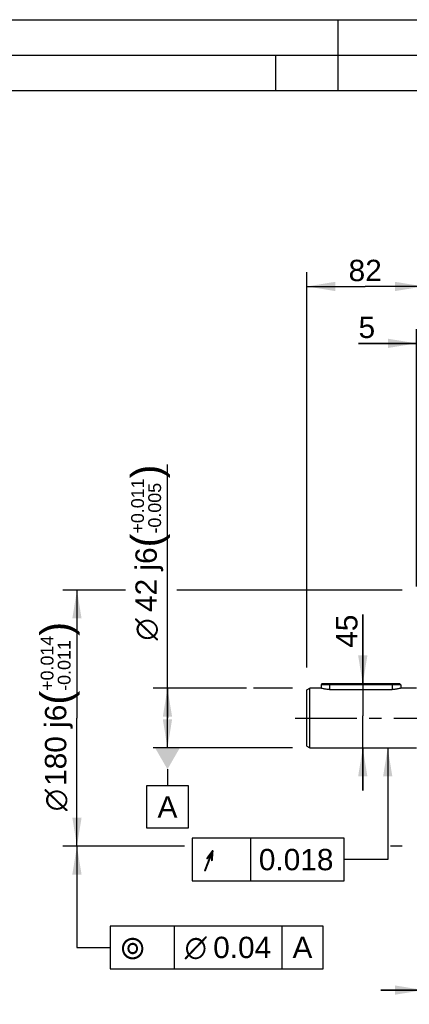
# Model space of a CAD drawing. Header units: millimetres. Extents: x 0 to 420, y 0 to 297.
# Tile 29 of 68: x 85 to 140, y 159 to 297. Entities that reach past the tile are written whole.
import ezdxf
from ezdxf.enums import TextEntityAlignment as Align

# ---------------------------------------------------------------- set-up
doc = ezdxf.new("R2010")
doc.units = ezdxf.units.MM
doc.header["$LTSCALE"] = 23.1
doc.linetypes.add('CENTER', pattern=[0.6, 0.375, -0.075, 0.075, -0.075])
doc.layers.get('0').update_dxf_attribs({"linetype": 'CONTINUOUS'})
for name, color, linetype in [('AXIS', 7, 'CONTINUOUS'), ('COMPONENTS', 7, 'CONTINUOUS'), ('DIMENSION', 7, 'CONTINUOUS'), ('DPLANE', 7, 'CONTINUOUS'), ('GTOL', 7, 'CONTINUOUS')]:
    doc.layers.add(name, color=color, linetype=linetype)
doc.styles.get("Standard").update_dxf_attribs({"font": 'arial.ttf'})
doc.styles.add('TEXTSTYLE_3', font='arial.ttf')
doc.styles.add('TEXTSTYLE_4', font='gdt')
doc.dimstyles.new('DIMSTYLE_1', dxfattribs={"dimtxt": 3, "dimasz": 4, "dimexe": 0.18, "dimexo": 0.0625, "dimgap": 0.09, "dimtad": 1, "dimlfac": 5, "dimdsep": 46, "dimtxsty": 'STANDARD', "dimblk": '_FILLED', "dimblk1": '_FILLED', "dimblk2": '_FILLED', "dimcen": 0.09, "dimadec": 0, "dimazin": 0, "dimtp": 0.3, "dimtm": 0.3, "dimtfac": 1, "dimtofl": 0, "dimtmove": 0, "dimatfit": 3, "dimldrblk": '_FILLED', "dimfxl": 1, "dimtolj": 1, "dimarcsym": 0})
doc.dimstyles.new('DIMSTYLE_11', dxfattribs={"dimtxt": 3, "dimasz": 4, "dimexe": 0.18, "dimexo": 0.0625, "dimgap": 0.09, "dimtad": 1, "dimdec": 3, "dimlfac": 5, "dimdsep": 46, "dimtxsty": 'STANDARD', "dimblk": '_FILLED', "dimblk1": '_FILLED', "dimblk2": '_FILLED', "dimcen": 0.09, "dimadec": 0, "dimazin": 0, "dimtp": 0.3, "dimtm": 0.3, "dimtfac": 1, "dimtdec": 3, "dimtofl": 0, "dimtmove": 0, "dimatfit": 3, "dimldrblk": '_FILLED', "dimfxl": 1, "dimtolj": 1, "dimarcsym": 0})
doc.dimstyles.new('DIMSTYLE_3', dxfattribs={"dimtxt": 3, "dimasz": 4, "dimexe": 0.18, "dimexo": 0.0625, "dimgap": 0.09, "dimtad": 1, "dimdec": 3, "dimlfac": 5, "dimdsep": 46, "dimtxsty": 'STANDARD', "dimblk": '_FILLED', "dimblk1": '_FILLED', "dimblk2": '_FILLED', "dimcen": 0.09, "dimadec": 0, "dimazin": 0, "dimtol": 1, "dimtp": 0.014, "dimtm": 0.011, "dimtfac": 0.6, "dimtdec": 3, "dimtofl": 0, "dimtmove": 0, "dimatfit": 3, "dimldrblk": '_FILLED', "dimfxl": 1, "dimtolj": 1, "dimarcsym": 0})
doc.dimstyles.new('DIMSTYLE_6', dxfattribs={"dimtxt": 3, "dimasz": 4, "dimexe": 0.18, "dimexo": 0.0625, "dimgap": 0.09, "dimtad": 1, "dimlfac": 5, "dimdsep": 46, "dimtxsty": 'STANDARD', "dimblk": '_FILLED', "dimblk1": '_FILLED', "dimblk2": '_FILLED', "dimcen": 0.09, "dimadec": 0, "dimazin": 0, "dimtp": 0.1, "dimtm": 0.1, "dimtfac": 1, "dimtofl": 0, "dimtmove": 0, "dimatfit": 3, "dimldrblk": '_FILLED', "dimfxl": 1, "dimtolj": 1, "dimarcsym": 0})
doc.dimstyles.new('DIMSTYLE_7', dxfattribs={"dimtxt": 3, "dimasz": 4, "dimexe": 0.18, "dimexo": 0.0625, "dimgap": 0.09, "dimtad": 1, "dimdec": 3, "dimlfac": 5, "dimdsep": 46, "dimtxsty": 'STANDARD', "dimblk": '_FILLED', "dimblk1": '_FILLED', "dimblk2": '_FILLED', "dimcen": 0.09, "dimadec": 0, "dimazin": 0, "dimtol": 1, "dimtp": 0.011, "dimtm": 0.005, "dimtfac": 0.6, "dimtdec": 3, "dimtofl": 0, "dimtmove": 0, "dimatfit": 3, "dimldrblk": '_FILLED', "dimfxl": 1, "dimtolj": 1, "dimarcsym": 0})
doc.dimstyles.new('DIMSTYLE_8', dxfattribs={"dimtxt": 3, "dimasz": 4, "dimexe": 0.18, "dimexo": 0.0625, "dimgap": 0.09, "dimtad": 1, "dimlfac": 5, "dimdsep": 46, "dimtxsty": 'STANDARD', "dimblk": '_FILLED', "dimblk1": '_FILLED', "dimblk2": '_FILLED', "dimcen": 0.09, "dimadec": 0, "dimazin": 0, "dimtp": 0.2, "dimtm": 0.2, "dimtfac": 1, "dimtofl": 0, "dimtmove": 0, "dimatfit": 3, "dimldrblk": '_FILLED', "dimfxl": 1, "dimtolj": 1, "dimarcsym": 0})
doc.dimstyles.get("Standard").update_dxf_attribs({"dimtxt": 3, "dimasz": 4, "dimexe": 0.18, "dimexo": 0.0625, "dimgap": 0.09, "dimtad": 1, "dimdec": 3, "dimdsep": 46, "dimtxsty": 'STANDARD', "dimblk": '_FILLED', "dimblk1": '_FILLED', "dimblk2": '_FILLED', "dimcen": 0.09, "dimadec": 0, "dimazin": 0, "dimtol": 1, "dimtp": 0.001, "dimtm": 0.001, "dimtfac": 1, "dimtdec": 3, "dimtofl": 0, "dimtmove": 0, "dimatfit": 3, "dimldrblk": '_FILLED', "dimfxl": 1, "dimtolj": 1, "dimarcsym": 0})

# ---------------------------------------------------------------- blocks, each defined once
blk = doc.blocks.new('_FILLED')
at = {"color": 0, "linetype": 'BYBLOCK'}
blk.add_solid([(0, 0), (-1, 0.1625), (-1, -0.1625)], dxfattribs=at)
blk = doc.blocks.new('*D0')
at = {"layer": 'DIMENSION', "color": 2, "linetype": 'CONTINUOUS'}
for p, q in [((142.03, 177.17), (142.03, 158.55)), ((149.83, 174.7), (149.83, 172.08)), ((149.83, 164.93), (149.83, 158.55)), ((142.03, 160.55), (136.03, 160.55)), ((136.03, 160.55), (145.93, 160.55)), ((155.83, 160.55), (145.93, 160.55)), ((149.83, 160.55), (155.83, 160.55))]:
    blk.add_line(p, q, dxfattribs=at)
at = {"layer": 'DIMENSION', "color": 2, "linetype": 'CONTINUOUS', "xscale": 4, "yscale": 4, "zscale": 4}
blk.add_blockref('_FILLED', (142.03, 160.55), dxfattribs=at)
at = {"layer": 'DIMENSION', "color": 2, "linetype": 'CONTINUOUS', "xscale": 4, "yscale": 4, "zscale": 4, "rotation": 180}
blk.add_blockref('_FILLED', (149.83, 160.55), dxfattribs=at)
at = {"layer": 'DIMENSION', "color": 2, "linetype": 'CONTINUOUS', "insert": (145.93, 164.3), "char_height": 3, "width": 4.6617, "attachment_point": 2, "line_spacing_factor": 0.9}
blk.add_mtext('39', dxfattribs=at)
blk = doc.blocks.new('*D2')
at = {"layer": 'DIMENSION', "color": 2, "linetype": 'CONTINUOUS'}
for p, q in [((100.16, 216.8), (91.32, 216.8)), ((93.32, 216.8), (93.32, 198.8)), ((139.03, 216.8), (107.36, 216.8)), ((93.32, 180.8), (93.32, 198.8)), ((108.43, 180.8), (91.32, 180.8)), ((139.03, 180.8), (137.38, 180.8))]:
    blk.add_line(p, q, dxfattribs=at)
at = {"layer": 'DIMENSION', "color": 2, "linetype": 'CONTINUOUS', "xscale": 4, "yscale": 4, "zscale": 4}
for p, rotation in [((93.32, 216.8), 90), ((93.32, 180.8), 270)]:
    blk.add_blockref('_FILLED', p, dxfattribs=dict(at, rotation=rotation))
at = {"layer": 'DIMENSION', "color": 2, "linetype": 'CONTINUOUS'}
for s, height, p in [(')', 4.2, (92.42, 211.35)), ('(', 4.2, (92.42, 201.65)), ('180 j6', 3, (91.82, 194.97))]:
    blk.add_text(s, height=height, rotation=90, dxfattribs=at).set_placement(p, align=Align.CENTER)
for s, height, style, p in [('+0.014', 1.8, 'TEXTSTYLE_3', (90.02, 206.5)), ('-0.011', 1.8, 'TEXTSTYLE_3', (92.42, 206.19)), ('n', 3, 'TEXTSTYLE_4', (91.82, 187.26))]:
    blk.add_text(s, height=height, rotation=90, dxfattribs=dict(at, style=style)).set_placement(p, align=Align.CENTER)
blk = doc.blocks.new('*D6')
at = {"layer": 'DIMENSION', "color": 2, "linetype": 'CONTINUOUS'}
for p, q in [((106.04, 198.8), (106.04, 234.44)), ((117.16, 203), (104.04, 203)), ((106.04, 203), (106.04, 198.8)), ((123.63, 203), (118.11, 203)), ((106.04, 194.6), (106.04, 198.8)), ((123.63, 194.6), (104.04, 194.6))]:
    blk.add_line(p, q, dxfattribs=at)
at = {"layer": 'DIMENSION', "color": 2, "linetype": 'CONTINUOUS', "xscale": 4, "yscale": 4, "zscale": 4}
for p, rotation in [((106.04, 203), 90), ((106.04, 194.6), 270)]:
    blk.add_blockref('_FILLED', p, dxfattribs=dict(at, rotation=rotation))
at = {"layer": 'DIMENSION', "color": 2, "linetype": 'CONTINUOUS'}
for s, height, p in [(')', 4.2, (105.14, 232.49)), ('(', 4.2, (105.14, 222.79)), ('42 j6', 3, (104.54, 213.71))]:
    blk.add_text(s, height=height, rotation=90, dxfattribs=at).set_placement(p)
for s, height, style, p in [('+0.011', 1.8, 'TEXTSTYLE_3', (102.74, 224.74)), ('-0.005', 1.8, 'TEXTSTYLE_3', (105.14, 224.74)), ('n', 3, 'TEXTSTYLE_4', (104.54, 209.71))]:
    blk.add_text(s, height=height, rotation=90, dxfattribs=dict(at, style=style)).set_placement(p)
blk = doc.blocks.new('_DOT')
at = {"color": 0, "linetype": 'BYBLOCK'}
blk.add_line((-0.1625, 0), (-1, 0), dxfattribs=at)
at = {"color": 0, "linetype": 'BYBLOCK', "const_width": 0.1625}
blk.add_lwpolyline([(-0.08125, 0, 1), (0.08125, 0, 1)], format="xyb", close=True, dxfattribs=at)
blk = doc.blocks.new('*D7')
at = {"layer": 'DIMENSION', "color": 2, "linetype": 'CONTINUOUS'}
for p, q in [((142.03, 249.49), (142.03, 256.99)), ((141.03, 217.31), (141.03, 253.49)), ((141.03, 251.49), (132.89, 251.49)), ((132.89, 251.49), (141.53, 251.49)), ((148.03, 251.49), (141.53, 251.49)), ((142.03, 251.49), (148.03, 251.49))]:
    blk.add_line(p, q, dxfattribs=at)
at = {"layer": 'DIMENSION', "color": 2, "linetype": 'CONTINUOUS', "xscale": 4, "yscale": 4, "zscale": 4}
blk.add_blockref('_FILLED', (141.03, 251.49), dxfattribs=at)
at = {"layer": 'DIMENSION', "color": 2, "linetype": 'CONTINUOUS', "xscale": 4, "yscale": 4, "zscale": 4, "rotation": 180}
blk.add_blockref('_DOT', (142.03, 251.49), dxfattribs=at)
at = {"layer": 'DIMENSION', "color": 2, "linetype": 'CONTINUOUS', "insert": (135.23, 255.24), "char_height": 3, "width": 2.3309, "attachment_point": 3, "line_spacing_factor": 0.9}
blk.add_mtext('5', dxfattribs=at)
blk = doc.blocks.new('*D8')
at = {"layer": 'DIMENSION', "color": 2, "linetype": 'CONTINUOUS'}
for p, q in [((125.63, 205.92), (125.63, 261.49)), ((142.03, 219.62), (142.03, 261.49)), ((125.63, 259.49), (133.83, 259.49)), ((142.03, 259.49), (133.83, 259.49))]:
    blk.add_line(p, q, dxfattribs=at)
at = {"layer": 'DIMENSION', "color": 2, "linetype": 'CONTINUOUS', "xscale": 4, "yscale": 4, "zscale": 4, "rotation": 180}
blk.add_blockref('_FILLED', (125.63, 259.49), dxfattribs=at)
at = {"layer": 'DIMENSION', "color": 2, "linetype": 'CONTINUOUS', "xscale": 4, "yscale": 4, "zscale": 4}
blk.add_blockref('_FILLED', (142.03, 259.49), dxfattribs=at)
at = {"layer": 'DIMENSION', "color": 2, "linetype": 'CONTINUOUS', "insert": (133.83, 263.24), "char_height": 3, "width": 4.6617, "attachment_point": 2, "line_spacing_factor": 0.9}
blk.add_mtext('82', dxfattribs=at)
blk = doc.blocks.new('*D10')
at = {"layer": 'DIMENSION', "color": 2, "linetype": 'CONTINUOUS'}
for p, q in [((142.03, 218.97), (142.03, 253.49)), ((145.83, 219.72), (145.83, 253.49)), ((142.03, 251.49), (136.03, 251.49)), ((136.03, 251.49), (143.93, 251.49)), ((156.11, 251.49), (143.93, 251.49)), ((145.83, 251.49), (156.11, 251.49))]:
    blk.add_line(p, q, dxfattribs=at)
at = {"layer": 'DIMENSION', "color": 2, "linetype": 'CONTINUOUS', "xscale": 4, "yscale": 4, "zscale": 4}
blk.add_blockref('_DOT', (142.03, 251.49), dxfattribs=at)
at = {"layer": 'DIMENSION', "color": 2, "linetype": 'CONTINUOUS', "xscale": 4, "yscale": 4, "zscale": 4, "rotation": 180}
blk.add_blockref('_FILLED', (145.83, 251.49), dxfattribs=at)
at = {"layer": 'DIMENSION', "color": 2, "linetype": 'CONTINUOUS', "insert": (151.45, 255.24), "char_height": 3, "width": 4.6617, "attachment_point": 1, "line_spacing_factor": 0.9}
blk.add_mtext('19', dxfattribs=at)
blk = doc.blocks.new('*D18')
at = {"color": 2, "linetype": 'CONTINUOUS'}
for p, q in [((133.49, 203.6), (133.49, 213.34)), ((133.49, 213.34), (133.49, 199.1)), ((130.83, 203.6), (135.49, 203.6)), ((133.49, 188.6), (133.49, 199.1)), ((128.03, 194.6), (135.49, 194.6)), ((133.49, 194.6), (133.49, 188.6))]:
    blk.add_line(p, q, dxfattribs=at)
at = {"color": 2, "linetype": 'CONTINUOUS', "xscale": 4, "yscale": 4, "zscale": 4}
for p, rotation in [((133.49, 203.6), 270), ((133.49, 194.6), 90)]:
    blk.add_blockref('_FILLED', p, dxfattribs=dict(at, rotation=rotation))
at = {"color": 2, "linetype": 'CONTINUOUS', "insert": (129.74, 208.68), "char_height": 3, "width": 4.6617, "attachment_point": 1, "rotation": 90, "line_spacing_factor": 0.9}
blk.add_mtext('45', dxfattribs=at)

msp = doc.modelspace()

# ---------------------------------------------------------------- linework, layer by layer
at = {"color": 2, "linetype": 'CONTINUOUS'}
for p, q in [((0, 297), (420, 297)), ((130, 297), (130, 287)), ((20, 292), (415, 292)), ((121.25, 287), (121.25, 292)), ((106.96672, 169.54886), (106.96672, 163.54886)), ((122.11913, 169.54886), (122.11913, 163.54886))]:
    msp.add_line(p, q, dxfattribs=at)
at = {"color": 7, "linetype": 'CONTINUOUS'}
for p, q in [((410, 287), (25, 287)), ((127.74961, 203.59505), (127.62961, 203.47505)), ((138.70957, 203.59505), (127.74966, 203.59505)), ((138.70961, 203.59505), (138.82961, 203.47505)), ((127.62961, 203.47505), (127.62961, 202.99505)), ((138.82961, 203.47505), (127.62961, 203.47505)), ((138.82961, 203.47505), (138.82961, 202.99505))]:
    msp.add_line(p, q, dxfattribs=at)
at = {"color": 9, "linetype": 'CONTINUOUS'}
for p, q in [((128.82961, 203.59505), (128.82961, 202.81998)), ((137.62961, 203.59505), (137.62961, 202.81998))]:
    msp.add_line(p, q, dxfattribs=at)
at = {"color": 2, "linetype": 'CONTINUOUS'}
for points in [[(97.96672, 163.54886), (127.90724, 163.54886), (127.90724, 169.54886)], [(127.90724, 169.54886), (97.96672, 169.54886), (97.96672, 163.54886)]]:
    msp.add_lwpolyline(points, dxfattribs=at)
at = {"layer": 'AXIS', "color": 2, "linetype": 'CENTER'}
msp.add_line((124.00213, 198.79505), (191.24731, 198.79505), dxfattribs=at)
at = {"layer": 'COMPONENTS', "color": 7, "linetype": 'CONTINUOUS'}
for p, q in [((125.62961, 202.76411), (126.02961, 202.99505)), ((125.62961, 194.82599), (125.62961, 202.76411)), ((126.02961, 194.59505), (126.02961, 202.99505)), ((127.62961, 202.99505), (126.02961, 202.99505)), ((128.82961, 202.81998), (137.62961, 202.81998)), ((141.02961, 202.99505), (138.82961, 202.99505)), ((125.62961, 194.82599), (126.02961, 194.59505)), ((126.02961, 194.59505), (141.02961, 194.59505))]:
    msp.add_line(p, q, dxfattribs=at)
for points, knots in [([(128.82961, 202.81998), (128.75118, 202.81998), (128.59728, 202.82448), (128.37451, 202.84372), (128.17001, 202.87217), (127.95378, 202.91225), (127.77655, 202.95424), (127.66019, 202.98632), (127.62961, 202.99505)], [0, 0, 0, 0, 0.193419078, 0.379419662, 0.551120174, 0.702356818, 0.921589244, 1, 1, 1, 1]), ([(138.82961, 202.99505), (138.79904, 202.98632), (138.68268, 202.95424), (138.50544, 202.91225), (138.28921, 202.87217), (138.08471, 202.84372), (137.86195, 202.82448), (137.70805, 202.81998), (137.62961, 202.81998)], [0, 0, 0, 0, 0.078410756, 0.297643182, 0.448879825, 0.620580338, 0.806580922, 1, 1, 1, 1])]:
    msp.add_open_spline(points, degree=3, knots=knots, dxfattribs=at)
at = {"layer": 'DPLANE', "color": 2, "linetype": 'CONTINUOUS'}
for p, q in [((106.03895, 191.59505), (106.03895, 189.29961)), ((103.1449, 183.29961), (103.1449, 189.29961)), ((103.1449, 189.29961), (108.93301, 189.29961)), ((108.93301, 189.29961), (108.93301, 183.29961)), ((108.93301, 183.29961), (103.1449, 183.29961))]:
    msp.add_line(p, q, dxfattribs=at)
msp.add_solid([(107.771, 194.59505), (104.3069, 194.59505), (106.03895, 191.59505)], dxfattribs=at)
at = {"layer": 'GTOL', "color": 2, "linetype": 'CONTINUOUS'}
for p, q in [((109.50846, 181.8996), (109.50846, 175.8996)), ((130.86673, 181.8996), (109.50846, 181.8996)), ((117.75846, 175.8996), (117.75846, 181.8996)), ((130.86673, 175.8996), (130.86673, 181.8996)), ((109.50846, 175.8996), (130.86673, 175.8996))]:
    msp.add_line(p, q, dxfattribs=at)

# ---------------------------------------------------------------- texts
at = {"color": 2, "linetype": 'CONTINUOUS'}
for s, p in [('0.04', (112.46672, 165.04886)), ('A', (123.61913, 165.04886))]:
    msp.add_text(s, height=3, dxfattribs=at).set_placement(p)
at = {"color": 2, "linetype": 'CONTINUOUS', "style": 'TEXTSTYLE_4'}
for s, p in [('r', (99.46672, 165.04886)), ('n', (108.46672, 165.04886))]:
    msp.add_text(s, height=3, dxfattribs=at).set_placement(p)
at = {"layer": 'DPLANE', "color": 2, "linetype": 'CONTINUOUS', "insert": (104.6449, 187.79961), "char_height": 3, "width": 2.7881041, "attachment_point": 1, "line_spacing_factor": 0.9}
msp.add_mtext('A', dxfattribs=at)
at = {"layer": 'GTOL', "color": 2, "linetype": 'CONTINUOUS', "style": 'TEXTSTYLE_4'}
msp.add_text('h', height=3, dxfattribs=at).set_placement((111.00846, 177.3996))
at = {"layer": 'GTOL', "color": 2, "linetype": 'CONTINUOUS'}
msp.add_text('0.018', height=3, dxfattribs=at).set_placement((118.88346, 177.3996))

# ---------------------------------------------------------------- dimensions: what is measured, and where the dimension line sits
at = {"color": 2, "linetype": 'CONTINUOUS'}
dim = msp.add_linear_dim(base=(133.49174, 203.59505), p1=(128.02961, 194.59505), p2=(130.82961, 203.59505), angle=90, dimstyle='DIMSTYLE_11', dxfattribs=at)
dim.commit()
dim.dimension.update_dxf_attribs({"geometry": '*D18', "text_midpoint": (131.24174, 211.01197), "dimtype": 160})
at = {"layer": 'DIMENSION', "color": 2, "linetype": 'CONTINUOUS'}
dim = msp.add_linear_dim(base=(142.02961, 259.49414), p1=(125.62961, 205.91857), p2=(142.02961, 219.62431), dimstyle='DIMSTYLE_1', dxfattribs=at)
dim.commit()
dim.dimension.update_dxf_attribs({"geometry": '*D8', "text_midpoint": (131.49876, 261.74414), "dimtype": 160})
dim = msp.add_linear_dim(base=(142.02961, 251.49414), p1=(141.02961, 217.30578), p2=(142.02961, 256.99492), dimstyle='DIMSTYLE_6', override={"dimblk2": 'DOT', "dimsah": 1}, dxfattribs=at)
dim.commit()
dim.dimension.update_dxf_attribs({"geometry": '*D7', "text_midpoint": (131.72885, 253.74414), "dimtype": 160})
dim = msp.add_linear_dim(base=(142.02961, 251.49414), p1=(145.82961, 219.71542), p2=(142.02961, 218.97352), angle=180, dimstyle='DIMSTYLE_8', override={"dimblk2": 'DOT', "dimsah": 1}, dxfattribs=at)
dim.commit()
dim.dimension.update_dxf_attribs({"geometry": '*D10', "text_midpoint": (153.77788, 253.74414), "dimtype": 160})
for base, p1, p2, dimstyle, picture, middle in [((106.03895, 202.99505), (123.62961, 194.59505), (123.62961, 202.99505), 'DIMSTYLE_7', '*D6', (103.03895, 222.07539)), ((93.31669, 216.79505), (139.02961, 180.79505), (139.02961, 216.79505), 'DIMSTYLE_3', '*D2', (91.51332, 197.46486))]:
    dim = msp.add_linear_dim(base=base, p1=p1, p2=p2, angle=90, text='%%c<>', dimstyle=dimstyle, override={"dimpost": '<>j6'}, dxfattribs=at)
    dim.commit()
    dim.dimension.update_dxf_attribs({"geometry": picture, "text_midpoint": middle, "dimtype": 160})
dim = msp.add_linear_dim(base=(142.02961, 160.54886), p1=(149.82961, 174.69573), p2=(142.02961, 177.17273), angle=180, dimstyle='DIMSTYLE_1', dxfattribs=at)
dim.commit()
dim.dimension.update_dxf_attribs({"geometry": '*D0', "text_midpoint": (143.59876, 162.79886), "dimtype": 160})

# ---------------------------------------------------------------- leaders
at = {"color": 2, "linetype": 'CONTINUOUS'}
msp.add_leader([(93.31669, 180.79505), (93.31669, 166.54886), (97.96672, 166.54886)], dimstyle='STANDARD', override={"dimtad": 0}, dxfattribs=at)
at = {"layer": 'GTOL', "color": 2, "linetype": 'CONTINUOUS'}
msp.add_leader([(136.99647, 194.59505), (136.99647, 178.8996), (130.86673, 178.8996)], dimstyle='STANDARD', override={"dimtad": 0}, dxfattribs=at)

doc.saveas('drawing.dxf')
